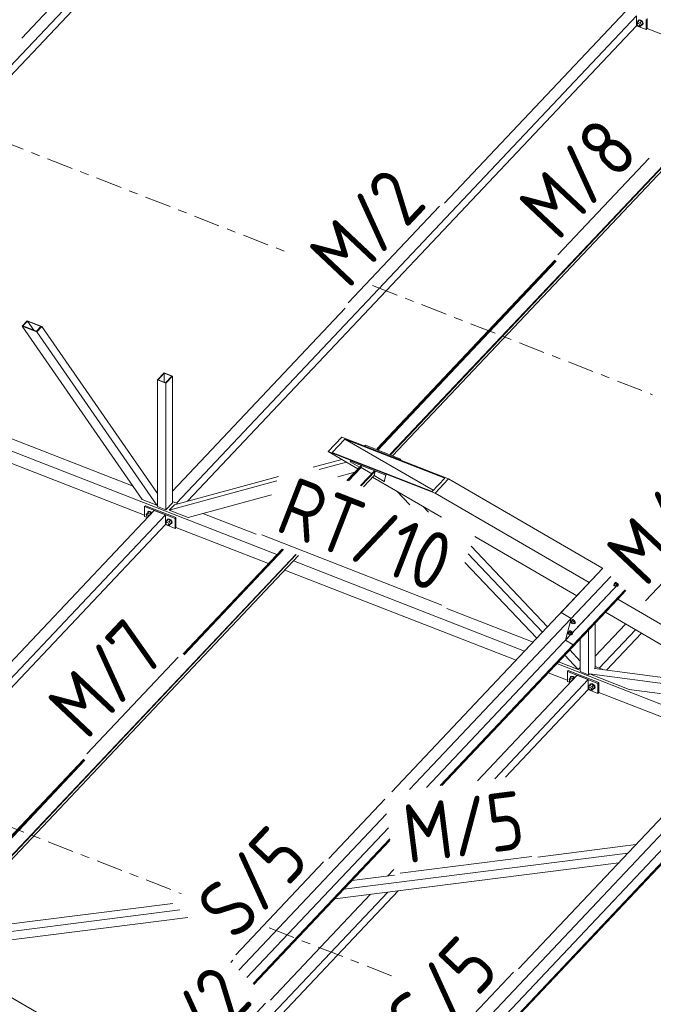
# Model space of a CAD drawing. Header units: millimetres. Extents: x -681 to 506, y -45 to 794.
# Tile 253 of 256: x 222 to 265, y 322 to 389. Entities that reach past the tile are written whole.
import ezdxf

# ---------------------------------------------------------------- set-up
doc = ezdxf.new("R2010")
doc.units = ezdxf.units.MM
doc.header["$LTSCALE"] = 0.6
doc.linetypes.add('XKITLINE00', pattern=[0])
doc.linetypes.add('XKITLINE03', pattern=[6, 3, -1, 1, -1])
for name, color, linetype, lineweight in [('Bolt', 7, 'Continuous', 0), ('Part', 2, 'Continuous', 0), ('PartMark', 3, 'Continuous', 0), ('S-GRID', 1, 'Continuous', 0)]:
    doc.layers.add(name, color=color, linetype=linetype, lineweight=lineweight)
doc.styles.add('ISOCPEUR', font='ISOCPEUR.TTF')

msp = doc.modelspace()

# ---------------------------------------------------------------- linework, layer by layer
at = {"layer": 'Bolt', "color": 3, "linetype": 'XKITLINE00', "lineweight": 0}
for p, q in [((264.317, 388.946), (264.399, 389.042)), ((264.346, 388.888), (264.317, 388.946)), ((264.34, 388.87), (264.353, 388.908)), ((264.353, 388.822), (264.34, 388.87)), ((264.353, 388.908), (264.399, 388.956)), ((264.353, 388.908), (264.388, 388.925)), ((264.388, 388.778), (264.353, 388.822)), ((264.388, 388.925), (264.435, 388.918)), ((264.435, 388.748), (264.388, 388.778)), ((264.398, 389.048), (264.421, 389.118)), ((264.399, 389.042), (264.398, 389.048)), ((264.399, 389.042), (264.491, 389.139)), ((264.399, 389.042), (264.564, 388.977)), ((264.421, 389.118), (264.486, 389.15)), ((264.421, 389.118), (264.439, 389.136)), ((264.435, 388.918), (264.483, 388.888)), ((264.483, 388.741), (264.435, 388.748)), ((264.503, 389.168), (264.439, 389.136)), ((264.483, 388.888), (264.518, 388.843)), ((264.518, 388.758), (264.483, 388.741)), ((264.486, 389.15), (264.574, 389.137)), ((264.656, 389.075), (264.491, 389.139)), ((264.497, 388.748), (264.564, 388.722)), ((264.591, 389.155), (264.503, 389.168)), ((264.518, 388.843), (264.53, 388.796)), ((264.518, 388.758), (264.564, 388.807)), ((264.53, 388.796), (264.518, 388.758)), ((264.564, 388.977), (264.656, 389.075)), ((264.564, 388.977), (264.646, 388.818)), ((264.564, 388.722), (264.656, 388.82)), ((264.564, 388.722), (264.646, 388.818)), ((264.574, 389.137), (264.661, 389.082)), ((264.679, 389.1), (264.591, 389.155)), ((264.646, 388.818), (264.738, 388.915)), ((264.661, 388.809), (264.648, 388.811)), ((264.738, 388.915), (264.656, 389.075)), ((264.656, 388.82), (264.738, 388.915)), ((264.661, 389.082), (264.726, 388.999)), ((264.726, 388.841), (264.661, 388.809)), ((264.743, 389.017), (264.679, 389.1)), ((264.726, 388.999), (264.749, 388.911)), ((264.749, 388.911), (264.726, 388.841)), ((264.726, 388.841), (264.743, 388.86)), ((264.767, 388.929), (264.743, 389.017)), ((264.743, 388.86), (264.767, 388.929)), ((230.708, 355.272), (230.79, 355.367)), ((230.737, 355.214), (230.708, 355.272)), ((230.731, 355.196), (230.744, 355.233)), ((230.744, 355.148), (230.731, 355.196)), ((230.744, 355.233), (230.79, 355.282)), ((230.744, 355.233), (230.779, 355.251)), ((230.779, 355.104), (230.744, 355.148)), ((230.779, 355.251), (230.826, 355.244)), ((230.819, 355.078), (230.779, 355.104)), ((230.789, 355.374), (230.812, 355.443)), ((230.79, 355.368), (230.789, 355.374)), ((230.79, 355.367), (230.882, 355.465)), ((230.955, 355.303), (230.79, 355.367)), ((230.812, 355.443), (230.877, 355.476)), ((230.812, 355.443), (230.83, 355.462)), ((230.826, 355.244), (230.874, 355.214)), ((230.894, 355.494), (230.83, 355.462)), ((230.874, 355.214), (230.907, 355.172)), ((230.877, 355.476), (230.964, 355.463)), ((231.047, 355.401), (230.882, 355.465)), ((230.982, 355.481), (230.894, 355.494)), ((230.955, 355.303), (231.047, 355.401)), ((230.982, 355.251), (230.955, 355.303)), ((230.964, 355.463), (231.052, 355.407)), ((231.07, 355.426), (230.982, 355.481)), ((231.074, 355.349), (231.047, 355.401)), ((231.052, 355.407), (231.087, 355.363)), ((231.104, 355.381), (231.07, 355.426)), ((232.119, 354.855), (232.142, 354.925)), ((232.12, 354.849), (232.212, 354.946)), ((232.142, 354.925), (232.206, 354.957)), ((232.142, 354.925), (232.159, 354.943)), ((232.224, 354.976), (232.159, 354.943)), ((232.206, 354.957), (232.294, 354.944)), ((232.377, 354.882), (232.212, 354.946)), ((232.312, 354.962), (232.224, 354.976)), ((232.294, 354.944), (232.382, 354.889)), ((232.4, 354.907), (232.312, 354.962)), ((232.038, 354.753), (232.12, 354.849)), ((232.067, 354.696), (232.038, 354.753)), ((232.061, 354.677), (232.074, 354.715)), ((232.074, 354.63), (232.061, 354.677)), ((232.074, 354.715), (232.12, 354.764)), ((232.074, 354.715), (232.109, 354.732)), ((232.109, 354.585), (232.074, 354.63)), ((232.109, 354.732), (232.156, 354.725)), ((232.156, 354.555), (232.109, 354.585)), ((232.12, 354.849), (232.119, 354.855)), ((232.12, 354.849), (232.284, 354.785)), ((232.156, 354.725), (232.204, 354.695)), ((232.204, 354.548), (232.156, 354.555)), ((232.204, 354.695), (232.238, 354.651)), ((232.238, 354.565), (232.204, 354.548)), ((232.218, 354.555), (232.284, 354.529)), ((232.238, 354.651), (232.251, 354.603)), ((232.238, 354.565), (232.284, 354.614)), ((232.251, 354.603), (232.238, 354.565)), ((232.284, 354.785), (232.377, 354.882)), ((232.284, 354.785), (232.367, 354.625)), ((232.284, 354.529), (232.377, 354.627)), ((232.284, 354.529), (232.367, 354.625)), ((232.367, 354.625), (232.459, 354.722)), ((232.382, 354.616), (232.368, 354.618)), ((232.459, 354.722), (232.377, 354.882)), ((232.377, 354.627), (232.459, 354.722)), ((232.382, 354.889), (232.447, 354.806)), ((232.447, 354.649), (232.382, 354.616)), ((232.464, 354.824), (232.4, 354.907)), ((232.447, 354.806), (232.47, 354.718)), ((232.47, 354.718), (232.447, 354.649)), ((232.447, 354.649), (232.464, 354.667)), ((232.487, 354.736), (232.464, 354.824)), ((232.464, 354.667), (232.487, 354.736)), ((262.751, 350.405), (262.754, 350.44)), ((262.751, 350.405), (262.774, 350.391)), ((262.775, 350.495), (262.754, 350.44)), ((262.774, 350.391), (262.777, 350.427)), ((262.791, 350.385), (262.774, 350.391)), ((262.809, 350.555), (262.775, 350.495)), ((262.777, 350.427), (262.798, 350.482)), ((262.833, 350.538), (262.783, 350.433)), ((262.876, 350.379), (262.783, 350.433)), ((262.783, 350.433), (262.796, 350.395)), ((262.8, 350.392), (262.791, 350.385)), ((262.796, 350.395), (262.888, 350.341)), ((262.798, 350.482), (262.832, 350.542)), ((262.846, 350.604), (262.809, 350.555)), ((262.832, 350.542), (262.87, 350.591)), ((262.896, 350.605), (262.833, 350.538)), ((262.926, 350.484), (262.833, 350.538)), ((262.878, 350.629), (262.846, 350.604)), ((262.87, 350.591), (262.901, 350.615)), ((262.876, 350.379), (262.926, 350.484)), ((262.876, 350.379), (262.888, 350.341)), ((262.894, 350.622), (262.878, 350.629)), ((262.888, 350.341), (262.925, 350.379)), ((262.894, 350.622), (262.918, 350.609)), ((262.896, 350.605), (262.989, 350.551)), ((262.901, 350.615), (262.918, 350.609)), ((262.903, 350.392), (262.977, 350.349)), ((262.918, 350.609), (262.917, 350.594)), ((262.989, 350.551), (262.926, 350.484)), ((262.975, 350.501), (263.049, 350.457)), ((262.977, 350.349), (262.979, 350.366)), ((262.986, 350.345), (262.977, 350.349)), ((262.979, 350.366), (262.989, 350.394)), ((263.001, 350.358), (262.986, 350.345)), ((263.002, 350.513), (262.989, 350.551)), ((262.989, 350.394), (263.006, 350.424)), ((262.991, 350.491), (263.002, 350.513)), ((263.02, 350.382), (263.001, 350.358)), ((263.006, 350.424), (263.025, 350.448)), ((263.037, 350.412), (263.02, 350.382)), ((263.025, 350.448), (263.041, 350.461)), ((263.048, 350.44), (263.037, 350.412)), ((263.041, 350.461), (263.049, 350.457)), ((263.049, 350.457), (263.048, 350.44)), ((259.821, 347.848), (259.824, 347.883)), ((259.821, 347.848), (259.845, 347.834)), ((259.845, 347.939), (259.824, 347.883)), ((259.879, 347.999), (259.845, 347.939)), ((259.845, 347.834), (259.847, 347.87)), ((259.861, 347.828), (259.845, 347.834)), ((259.847, 347.87), (259.868, 347.925)), ((259.903, 347.981), (259.853, 347.876)), ((259.946, 347.822), (259.853, 347.876)), ((259.853, 347.876), (259.866, 347.838)), ((259.871, 347.835), (259.861, 347.828)), ((259.866, 347.838), (259.959, 347.784)), ((259.868, 347.925), (259.902, 347.985)), ((259.917, 348.047), (259.879, 347.999)), ((259.902, 347.985), (259.94, 348.034)), ((259.967, 348.048), (259.903, 347.981)), ((259.996, 347.928), (259.903, 347.981)), ((259.948, 348.072), (259.917, 348.047)), ((259.94, 348.034), (259.971, 348.058)), ((259.946, 347.822), (259.996, 347.928)), ((259.946, 347.822), (259.959, 347.784)), ((259.965, 348.065), (259.948, 348.072)), ((259.959, 347.784), (259.995, 347.822)), ((259.965, 348.065), (259.988, 348.052)), ((259.967, 348.048), (260.06, 347.994)), ((259.971, 348.058), (259.988, 348.052)), ((259.973, 347.835), (260.048, 347.792)), ((259.988, 348.052), (259.987, 348.037)), ((260.06, 347.994), (259.996, 347.928)), ((260.045, 347.944), (260.119, 347.9)), ((260.048, 347.792), (260.049, 347.809)), ((260.056, 347.788), (260.048, 347.792)), ((260.049, 347.809), (260.06, 347.837)), ((260.072, 347.801), (260.056, 347.788)), ((260.072, 347.956), (260.06, 347.994)), ((260.06, 347.837), (260.077, 347.867)), ((260.062, 347.934), (260.072, 347.956)), ((260.091, 347.825), (260.072, 347.801)), ((260.077, 347.867), (260.095, 347.891)), ((260.108, 347.855), (260.091, 347.825)), ((260.095, 347.891), (260.111, 347.904)), ((260.118, 347.883), (260.108, 347.855)), ((260.111, 347.904), (260.119, 347.9)), ((260.119, 347.9), (260.118, 347.883)), ((259.624, 347.092), (259.626, 347.128)), ((259.624, 347.092), (259.647, 347.079)), ((259.648, 347.183), (259.626, 347.128)), ((259.647, 347.079), (259.65, 347.114)), ((259.664, 347.072), (259.647, 347.079)), ((259.682, 347.243), (259.648, 347.183)), ((259.65, 347.114), (259.671, 347.169)), ((259.706, 347.226), (259.656, 347.121)), ((259.749, 347.067), (259.656, 347.121)), ((259.656, 347.121), (259.668, 347.082)), ((259.673, 347.08), (259.664, 347.072)), ((259.668, 347.082), (259.761, 347.028)), ((259.671, 347.169), (259.705, 347.23)), ((259.719, 347.292), (259.682, 347.243)), ((259.705, 347.23), (259.743, 347.278)), ((259.769, 347.293), (259.706, 347.226)), ((259.799, 347.172), (259.706, 347.226)), ((259.751, 347.316), (259.719, 347.292)), ((259.743, 347.278), (259.774, 347.303)), ((259.749, 347.067), (259.799, 347.172)), ((259.749, 347.067), (259.761, 347.028)), ((259.767, 347.31), (259.751, 347.316)), ((259.761, 347.028), (259.798, 347.067)), ((259.767, 347.31), (259.791, 347.296)), ((259.769, 347.293), (259.862, 347.239)), ((259.774, 347.303), (259.791, 347.296)), ((259.776, 347.079), (259.85, 347.036)), ((259.791, 347.296), (259.789, 347.281)), ((259.862, 347.239), (259.799, 347.172)), ((259.848, 347.188), (259.922, 347.145)), ((259.85, 347.036), (259.852, 347.054)), ((259.859, 347.033), (259.85, 347.036)), ((259.852, 347.054), (259.862, 347.081)), ((259.874, 347.045), (259.859, 347.033)), ((259.875, 347.201), (259.862, 347.239)), ((259.862, 347.081), (259.879, 347.111)), ((259.864, 347.178), (259.875, 347.201)), ((259.893, 347.07), (259.874, 347.045)), ((259.879, 347.111), (259.898, 347.136)), ((259.91, 347.1), (259.893, 347.07)), ((259.898, 347.136), (259.914, 347.148)), ((259.921, 347.127), (259.91, 347.1)), ((259.914, 347.148), (259.922, 347.145)), ((259.922, 347.145), (259.921, 347.127)), ((259.761, 344.073), (259.784, 344.143)), ((259.762, 344.067), (259.854, 344.165)), ((259.784, 344.143), (259.849, 344.175)), ((259.784, 344.143), (259.802, 344.161)), ((259.866, 344.194), (259.802, 344.161)), ((259.849, 344.175), (259.937, 344.162)), ((260.019, 344.1), (259.854, 344.165)), ((259.954, 344.181), (259.866, 344.194)), ((259.937, 344.162), (260.024, 344.107)), ((260.042, 344.125), (259.954, 344.181)), ((260.076, 344.08), (260.042, 344.125)), ((259.68, 343.971), (259.762, 344.067)), ((259.709, 343.914), (259.68, 343.971)), ((259.703, 343.895), (259.716, 343.933)), ((259.716, 343.848), (259.703, 343.895)), ((259.716, 343.933), (259.762, 343.982)), ((259.716, 343.933), (259.751, 343.95)), ((259.751, 343.803), (259.716, 343.848)), ((259.751, 343.95), (259.798, 343.943)), ((259.791, 343.778), (259.751, 343.803)), ((259.762, 344.067), (259.761, 344.073)), ((259.927, 344.003), (259.762, 344.067)), ((259.798, 343.943), (259.846, 343.913)), ((259.846, 343.913), (259.879, 343.871)), ((259.927, 344.003), (260.019, 344.1)), ((259.954, 343.95), (259.927, 344.003)), ((260.046, 344.048), (260.019, 344.1)), ((260.024, 344.107), (260.059, 344.062)), ((261.01, 343.453), (261.092, 343.548)), ((261.039, 343.395), (261.01, 343.453)), ((261.046, 343.414), (261.092, 343.463)), ((261.091, 343.555), (261.114, 343.624)), ((261.092, 343.549), (261.091, 343.555)), ((261.092, 343.548), (261.184, 343.646)), ((261.092, 343.548), (261.256, 343.484)), ((261.114, 343.624), (261.179, 343.657)), ((261.114, 343.624), (261.131, 343.642)), ((261.196, 343.675), (261.131, 343.642)), ((261.179, 343.657), (261.266, 343.644)), ((261.349, 343.582), (261.184, 343.646)), ((261.284, 343.662), (261.196, 343.675)), ((261.256, 343.484), (261.349, 343.582)), ((261.256, 343.484), (261.339, 343.324)), ((261.266, 343.644), (261.354, 343.588)), ((261.372, 343.606), (261.284, 343.662)), ((261.431, 343.422), (261.349, 343.582)), ((261.354, 343.588), (261.419, 343.505)), ((261.436, 343.524), (261.372, 343.606)), ((261.419, 343.505), (261.442, 343.417)), ((261.459, 343.436), (261.436, 343.524)), ((261.033, 343.377), (261.046, 343.414)), ((261.046, 343.329), (261.033, 343.377)), ((261.046, 343.414), (261.081, 343.432)), ((261.081, 343.284), (261.046, 343.329)), ((261.081, 343.432), (261.128, 343.425)), ((261.128, 343.254), (261.081, 343.284)), ((261.128, 343.425), (261.176, 343.395)), ((261.176, 343.247), (261.128, 343.254)), ((261.176, 343.395), (261.21, 343.35)), ((261.21, 343.265), (261.176, 343.247)), ((261.19, 343.255), (261.256, 343.229)), ((261.21, 343.35), (261.223, 343.302)), ((261.21, 343.265), (261.256, 343.314)), ((261.223, 343.302), (261.21, 343.265)), ((261.256, 343.229), (261.349, 343.326)), ((261.256, 343.229), (261.339, 343.324)), ((261.339, 343.324), (261.431, 343.422)), ((261.354, 343.315), (261.34, 343.317)), ((261.349, 343.326), (261.431, 343.422)), ((261.419, 343.348), (261.354, 343.315)), ((261.442, 343.417), (261.419, 343.348)), ((261.419, 343.348), (261.436, 343.366)), ((261.436, 343.366), (261.459, 343.436))]:
    msp.add_line(p, q, dxfattribs=at)
at = {"layer": 'Part', "color": 2, "linetype": 'XKITLINE00', "lineweight": 0}
for p, q in [((234.574, 401.046), (222.18, 387.918)), ((235.334, 400.75), (204.013, 367.573)), ((205.741, 368.721), (235.334, 400.069)), ((264.306, 389.449), (232.778, 356.053)), ((263.546, 389.746), (251.152, 376.617)), ((264.306, 388.768), (264.306, 389.449)), ((233.545, 356.184), (264.306, 388.768)), ((264.306, 388.768), (264.971, 388.509)), ((264.971, 389.19), (264.971, 388.509)), ((265.028, 388.57), (265.028, 389.251)), ((264.971, 388.509), (265.028, 388.57)), ((265.028, 388.57), (271.362, 386.1)), ((273.235, 386.734), (247.457, 359.427)), ((247.496, 359.412), (273.274, 386.718)), ((247.595, 359.29), (273.431, 386.657)), ((258.717, 372.706), (246.525, 359.791)), ((246.564, 359.776), (258.745, 372.679)), ((246.571, 359.69), (258.792, 372.635)), ((244.352, 369.414), (232.505, 356.865)), ((222.557, 368.554), (222.212, 368.188)), ((222.266, 368.191), (222.578, 368.521)), ((222.557, 368.554), (223.554, 368.165)), ((222.578, 368.521), (223.005, 367.903)), ((223.5, 368.161), (222.578, 368.521)), ((200.5, 367.807), (239.67, 352.529)), ((222.212, 368.188), (223.209, 367.799)), ((222.212, 368.188), (230.44, 356.296)), ((222.266, 368.191), (223.188, 367.832)), ((223.188, 367.832), (223.5, 368.161)), ((223.554, 368.165), (223.209, 367.799)), ((223.209, 367.799), (231.437, 355.907)), ((231.474, 356.72), (223.554, 368.165)), ((204.855, 366.944), (229.807, 357.212)), ((203.777, 365.678), (230.602, 355.215)), ((231.935, 364.98), (231.474, 364.491)), ((231.474, 364.491), (232.044, 364.269)), ((231.474, 364.491), (231.474, 355.809)), ((231.52, 364.498), (231.947, 364.95)), ((231.52, 364.498), (232.033, 364.298)), ((231.935, 364.98), (232.505, 364.757)), ((231.947, 364.95), (231.947, 364.332)), ((232.459, 364.75), (231.947, 364.95)), ((232.033, 364.298), (232.459, 364.75)), ((232.044, 364.269), (232.505, 364.757)), ((232.505, 364.757), (232.505, 356.076)), ((232.044, 364.269), (232.044, 355.587)), ((244.111, 360.565), (243.188, 359.588)), ((243.446, 359.529), (244.31, 360.445)), ((244.111, 360.565), (251.421, 357.713)), ((244.31, 360.445), (250.368, 356.929)), ((251.164, 357.772), (244.31, 360.445)), ((245.734, 360.016), (245.676, 359.955)), ((245.676, 359.955), (248.104, 359.008)), ((245.676, 359.955), (245.676, 359.954)), ((245.734, 360.016), (248.162, 359.069)), ((246.525, 359.791), (246.505, 359.716)), ((246.525, 359.791), (246.564, 359.776)), ((246.564, 359.776), (246.544, 359.7)), ((242.146, 358.517), (244.114, 359.051)), ((243.188, 359.588), (250.499, 356.737)), ((243.188, 359.588), (245.22, 358.409)), ((243.446, 359.529), (250.299, 356.856)), ((244.754, 358.978), (244.696, 358.917)), ((244.754, 358.978), (247.182, 358.031)), ((247.457, 359.427), (247.437, 359.352)), ((247.457, 359.427), (247.496, 359.412)), ((247.496, 359.412), (247.476, 359.337)), ((248.104, 359.008), (248.162, 359.069)), ((248.104, 359.008), (248.104, 359.007)), ((248.162, 359.069), (248.142, 358.993)), ((242.558, 358.356), (244.434, 358.865)), ((245.43, 358.631), (244.467, 357.611)), ((244.506, 357.596), (245.469, 358.616)), ((245.435, 358.487), (244.571, 357.571)), ((244.696, 358.917), (244.688, 358.885)), ((244.688, 358.885), (245.322, 358.517)), ((244.696, 358.917), (247.124, 357.97)), ((245.43, 358.631), (245.469, 358.616)), ((245.469, 358.616), (245.435, 358.487)), ((245.435, 358.487), (246.168, 358.061)), ((232.641, 355.939), (239.775, 357.874)), ((243.838, 357.857), (244.996, 358.171)), ((246.362, 358.268), (245.4, 357.248)), ((245.439, 357.233), (246.401, 358.252)), ((245.595, 357.172), (246.319, 357.939)), ((246.217, 357.83), (250.946, 355.084)), ((246.401, 358.252), (246.319, 357.939)), ((246.319, 357.938), (247.011, 357.536)), ((246.362, 358.268), (246.401, 358.252)), ((247.124, 357.97), (247.011, 357.536)), ((247.124, 357.97), (247.182, 358.031)), ((250.299, 356.856), (251.164, 357.772)), ((251.421, 357.713), (250.499, 356.737)), ((251.421, 357.713), (261.923, 351.617)), ((232.295, 355.573), (239.656, 357.569)), ((247.011, 357.536), (247.068, 357.596)), ((231.437, 355.907), (230.44, 356.296)), ((233.575, 355.073), (239.287, 356.623)), ((248.768, 355.934), (247.886, 356.861)), ((250.499, 356.737), (261.067, 350.601)), ((230.659, 355.873), (230.602, 355.812)), ((230.602, 355.812), (232.692, 354.997)), ((230.602, 355.131), (230.602, 355.812)), ((232.749, 355.058), (230.659, 355.873)), ((231.437, 355.907), (231.474, 355.947)), ((231.474, 355.809), (232.044, 355.587)), ((232.044, 355.587), (232.505, 356.076)), ((232.295, 355.573), (232.641, 355.939)), ((232.505, 356.159), (232.894, 356.008)), ((250.047, 355.435), (249.684, 355.817)), ((232.027, 355.257), (200.499, 321.86)), ((231.267, 355.553), (218.873, 342.425)), ((230.602, 355.131), (230.797, 355.055)), ((232.027, 355.257), (231.267, 355.553)), ((232.027, 354.576), (232.027, 355.257)), ((233.575, 355.073), (232.295, 355.573)), ((232.749, 355.058), (232.692, 354.997)), ((232.692, 354.997), (232.692, 354.316)), ((232.749, 354.377), (232.749, 355.058)), ((234.586, 355.348), (238.235, 353.924)), ((201.266, 321.991), (232.027, 354.576)), ((232.027, 354.576), (232.692, 354.316)), ((232.692, 354.316), (232.749, 354.377)), ((232.749, 354.377), (239.082, 351.907)), ((253.231, 353.758), (260.218, 349.702)), ((240.024, 352.904), (233.238, 345.716)), ((233.266, 345.69), (240.063, 352.889)), ((258.214, 347.579), (252.971, 353.092)), ((240.956, 352.541), (215.178, 325.234)), ((215.217, 325.219), (240.995, 352.526)), ((216.395, 326.241), (241.152, 352.465)), ((240.127, 352.864), (233.313, 345.646)), ((257.868, 347.213), (252.769, 352.574)), ((240.797, 352.089), (256.639, 345.91)), ((261.978, 351.565), (247.54, 336.272)), ((257.467, 346.788), (252.535, 351.974)), ((261.978, 351.565), (259.131, 348.55)), ((261.923, 351.617), (261.99, 351.578)), ((240.21, 351.467), (256.052, 345.288)), ((248.75, 336.426), (262.54, 351.034)), ((259.819, 348.151), (262.54, 351.034)), ((263.08, 350.524), (249.91, 336.573)), ((263.08, 350.524), (259.428, 346.655)), ((263.516, 350.113), (250.847, 336.692)), ((263.532, 350.098), (250.88, 336.696)), ((263.516, 350.113), (260.03, 346.419)), ((263.532, 350.098), (260.048, 346.408)), ((263.016, 349.47), (263.573, 350.06)), ((263.016, 349.47), (263.573, 350.06)), ((250.968, 336.707), (263.016, 349.47)), ((260.019, 346.295), (263.016, 349.47)), ((263.016, 349.47), (274.076, 343.05)), ((251.307, 348.826), (257.215, 346.521)), ((279.056, 348.326), (256.224, 324.14)), ((259.131, 348.55), (259.819, 348.151)), ((262.167, 348.571), (273.226, 342.151)), ((240.548, 306.407), (279.744, 347.927)), ((259.819, 348.151), (259.428, 346.655)), ((261.477, 344.775), (261.477, 347.84)), ((261.477, 345.564), (263.555, 347.765)), ((261.016, 344.286), (261.016, 347.352)), ((261.75, 344.752), (264.227, 347.375)), ((262.256, 344.607), (264.642, 347.134)), ((279.353, 346.431), (240.157, 304.911)), ((279.955, 346.195), (240.758, 304.675)), ((279.973, 346.184), (240.777, 304.664)), ((259.428, 346.655), (259.961, 346.346)), ((260.048, 346.408), (260.019, 346.295)), ((260.03, 346.419), (260.048, 346.408)), ((260.446, 344.509), (260.446, 346.748)), ((260.31, 344.645), (259.382, 345.621)), ((260.446, 345.232), (259.728, 345.987)), ((258.844, 345.05), (271.356, 340.17)), ((259.03, 345.145), (258.981, 345.196)), ((259.03, 345.145), (260.31, 344.645)), ((260.31, 344.645), (260.446, 344.789)), ((260.403, 345.277), (260.446, 345.261)), ((261.477, 344.858), (262.056, 344.633)), ((253.409, 337.018), (260.239, 344.252)), ((258.256, 344.428), (259.574, 343.914)), ((259.631, 344.573), (259.574, 344.512)), ((259.574, 344.512), (261.664, 343.697)), ((259.574, 343.831), (259.574, 344.512)), ((261.721, 343.758), (259.631, 344.573)), ((260.239, 344.252), (260.999, 343.956)), ((260.446, 344.509), (261.016, 344.286)), ((261.016, 344.286), (261.074, 344.348)), ((261.074, 344.35), (271.884, 342.93)), ((261.074, 344.348), (263.804, 343.283)), ((261.42, 344.716), (270.967, 343.462)), ((261.422, 344.716), (261.477, 344.775)), ((254.59, 337.168), (260.999, 343.956)), ((259.574, 343.831), (259.769, 343.755)), ((260.999, 343.275), (260.999, 343.956)), ((261.721, 343.758), (261.664, 343.697)), ((261.664, 343.697), (261.664, 343.016)), ((261.721, 343.077), (261.721, 343.758)), ((255.321, 337.261), (260.999, 343.275)), ((260.999, 343.275), (261.664, 343.016)), ((261.664, 343.016), (261.721, 343.077)), ((261.721, 343.077), (270.769, 339.548)), ((263.804, 343.283), (273.138, 342.057)), ((243.745, 307.726), (276.024, 341.919)), ((226.438, 338.513), (214.246, 325.598)), ((214.284, 325.583), (226.466, 338.486)), ((226.512, 338.442), (214.291, 325.497)), ((247.054, 335.758), (243.216, 331.691)), ((237.061, 324.045), (247.181, 334.764)), ((247.302, 333.81), (237.601, 323.535)), ((247.4, 333.04), (238.038, 323.123)), ((247.403, 333.014), (238.053, 323.109)), ((238.094, 323.07), (247.412, 332.941)), ((257.543, 331.797), (264.258, 332.65)), ((244.258, 329.6), (263.711, 332.071)), ((243.631, 328.936), (263.084, 331.407)), ((247.245, 330.489), (247.667, 330.935)), ((244.804, 330.179), (247.716, 330.549)), ((233.719, 315.059), (247.254, 329.396)), ((234.134, 314.818), (247.984, 329.489)), ((219.945, 327.02), (232.538, 328.62)), ((239.23, 321.998), (246.072, 329.246)), ((219.399, 326.442), (233.014, 328.171)), ((217.472, 325.612), (233.559, 327.656)), ((236.651, 324.738), (236.499, 324.576)), ((219.142, 323.521), (229.643, 317.424))]:
    msp.add_line(p, q, dxfattribs=at)
at = {"layer": 'PartMark', "color": 1, "linetype": 'XKITLINE00', "lineweight": 0}
for p, q in [((258.919, 373.065), (265.17, 379.687)), ((244.554, 369.774), (250.805, 376.395)), ((264.91, 349.347), (271.162, 355.968)), ((238.644, 353.872), (250.97, 349.064)), ((226.64, 338.872), (232.891, 345.494)), ((236.853, 325.097), (242.868, 331.469)), ((248.1, 330.698), (257.134, 331.846)), ((249.861, 317.546), (255.876, 323.917)), ((232.631, 315.154), (238.882, 321.776))]:
    msp.add_line(p, q, dxfattribs=at)
at = {"layer": 'S-GRID', "color": 1, "linetype": 'XKITLINE03', "lineweight": 0}
for p, q in [((217.251, 382.259), (240.247, 373.289)), ((246.223, 370.959), (265.389, 363.483)), ((213.943, 336.766), (233.11, 329.29)), ((239.141, 326.938), (247.827, 323.549))]:
    msp.add_line(p, q, dxfattribs=at)

# ---------------------------------------------------------------- texts
at = {"layer": 'PartMark', "color": 1, "style": 'ISOCPEUR', "width": 0.85}
for s, rotation, p in [('M/8', 46.65022, (258.894, 373.913)), ('M/2', 46.65022, (244.53, 370.622)), ('M/2', 46.65022, (264.886, 350.195)), ('RT/10', -21.3083, (239.421, 354.213)), ('M/7', 46.65022, (226.615, 339.721)), ('M/5', 7.24219, (248.62, 331.369)), ('S/5', 46.65022, (236.829, 325.945)), ('S/5', 46.65022, (249.837, 318.394)), ('M/2', 46.65022, (232.607, 316.002))]:
    msp.add_text(s, height=4, rotation=rotation, dxfattribs=at).set_placement(p)

doc.saveas('drawing.dxf')
